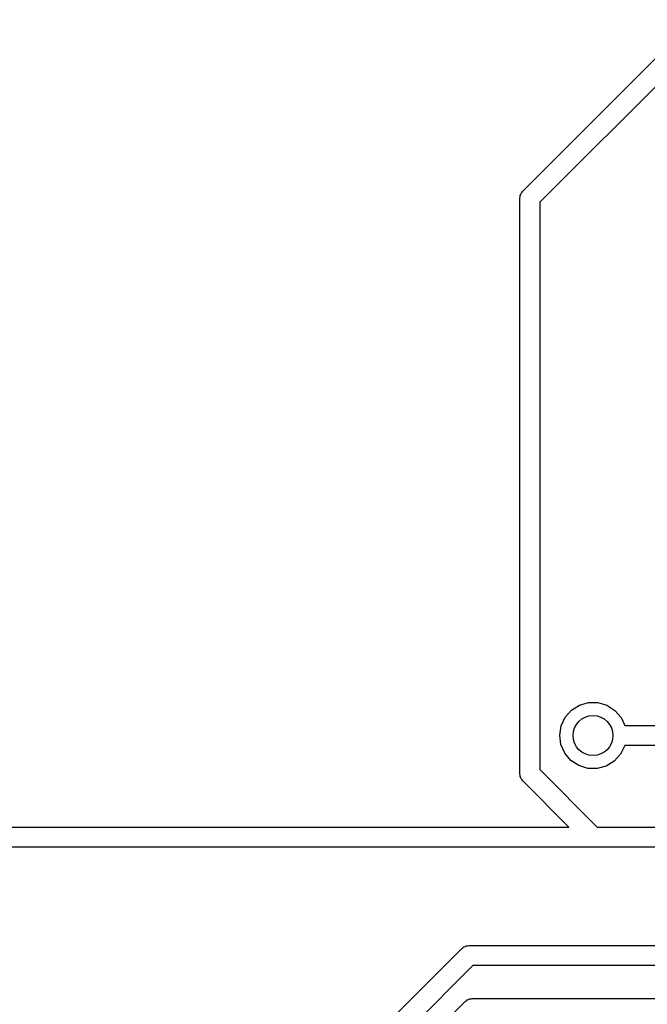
# Model space of a CAD drawing. Extents: x 2.72 to 6.24, y -5.23 to -2.47.
# Tile 3 of 10: x 4.62 to 4.99, y -4.24 to -3.66. Entities that reach past the tile are written whole.
import ezdxf

# ---------------------------------------------------------------- set-up
doc = ezdxf.new("R2010")
doc.units = 0
doc.header["$MEASUREMENT"] = 0
doc.layers.add('BLACK', color=7, linetype='CONTINUOUS')

msp = doc.modelspace()

# ---------------------------------------------------------------- linework, layer by layer
at = {"layer": 'BLACK', "linetype": 'CONTINUOUS'}
for p, q in [((4.91342, -3.76323), (5.07856, -3.59809)), ((5.08973, -3.60362), (4.9235, -3.76985)), ((4.91228, -3.7652), (4.91248, -3.76445)), ((4.91248, -3.76445), (4.91303, -3.7639)), ((4.91303, -3.7639), (4.91342, -3.76323)), ((4.91169, -3.7674), (4.91189, -3.76665)), ((4.91169, -4.1076), (4.91169, -3.7674)), ((4.91189, -3.76587), (4.91228, -3.7652)), ((4.91189, -3.76665), (4.91189, -3.76587)), ((4.9235, -3.76985), (4.9235, -4.10515)), ((4.94224, -4.07001), (4.94696, -4.06703)), ((4.94696, -4.06703), (4.95233, -4.0655)), ((4.95233, -4.0655), (4.95791, -4.06553)), ((4.95791, -4.06553), (4.96326, -4.06713)), ((4.96326, -4.06713), (4.96794, -4.07017)), ((4.93855, -4.07419), (4.94224, -4.07001)), ((4.96794, -4.07017), (4.97158, -4.07439)), ((4.93532, -4.08476), (4.93618, -4.07924)), ((4.93618, -4.07924), (4.93855, -4.07419)), ((4.97158, -4.07439), (4.97372, -4.07909)), ((4.97372, -4.07909), (4.99744, -4.07909)), ((4.93604, -4.09029), (4.93532, -4.08476)), ((4.93829, -4.0954), (4.93604, -4.09029)), ((4.97375, -4.09098), (4.97132, -4.09601)), ((4.97377, -4.09091), (4.97375, -4.09098)), ((4.99744, -4.09091), (4.97377, -4.09091)), ((4.94188, -4.09967), (4.93829, -4.0954)), ((4.97132, -4.09601), (4.96757, -4.10015)), ((4.94653, -4.10277), (4.94188, -4.09967)), ((4.96757, -4.10015), (4.96282, -4.10307)), ((4.91189, -4.10835), (4.91169, -4.1076)), ((4.91189, -4.10913), (4.91189, -4.10835)), ((4.9235, -4.10515), (4.95745, -4.13909)), ((4.95185, -4.10443), (4.94653, -4.10277)), ((4.95743, -4.10453), (4.95185, -4.10443)), ((4.96282, -4.10307), (4.95743, -4.10453)), ((4.91228, -4.1098), (4.91189, -4.10913)), ((4.91248, -4.11055), (4.91228, -4.1098)), ((4.91303, -4.1111), (4.91248, -4.11055)), ((4.91342, -4.11177), (4.91303, -4.1111)), ((4.94074, -4.13909), (4.91342, -4.11177)), ((3.805, -4.13909), (4.94074, -4.13909)), ((4.95745, -4.13909), (5.05915, -4.13909)), ((5.06159, -4.15091), (3.80745, -4.15091)), ((4.78082, -4.30742), (4.87742, -4.21082)), ((4.87742, -4.21082), (4.87809, -4.21044)), ((4.87809, -4.21044), (4.87864, -4.20989)), ((4.87864, -4.20989), (4.87939, -4.20968)), ((4.87939, -4.20968), (4.88006, -4.2093)), ((4.88006, -4.2093), (4.88084, -4.2093)), ((4.88084, -4.2093), (4.88159, -4.20909)), ((4.88159, -4.20909), (5.02255, -4.20909)), ((4.88404, -4.22091), (4.79091, -4.31404)), ((5.025, -4.22091), (4.88404, -4.22091)), ((4.80445, -4.3172), (4.87945, -4.2422)), ((4.87945, -4.2422), (4.88012, -4.24181)), ((4.88012, -4.24181), (4.88067, -4.24126)), ((4.88067, -4.24126), (4.88142, -4.24106)), ((4.88142, -4.24106), (4.88209, -4.24067)), ((4.88209, -4.24067), (4.88287, -4.24067)), ((4.88287, -4.24067), (4.88362, -4.24047)), ((4.88362, -4.24047), (5.16618, -4.24047))]:
    msp.add_line(p, q, dxfattribs=at)
at = {"layer": 'BLACK'}
msp.add_circle((4.955, -4.085), 0.01181, dxfattribs=at)

doc.saveas('drawing.dxf')
